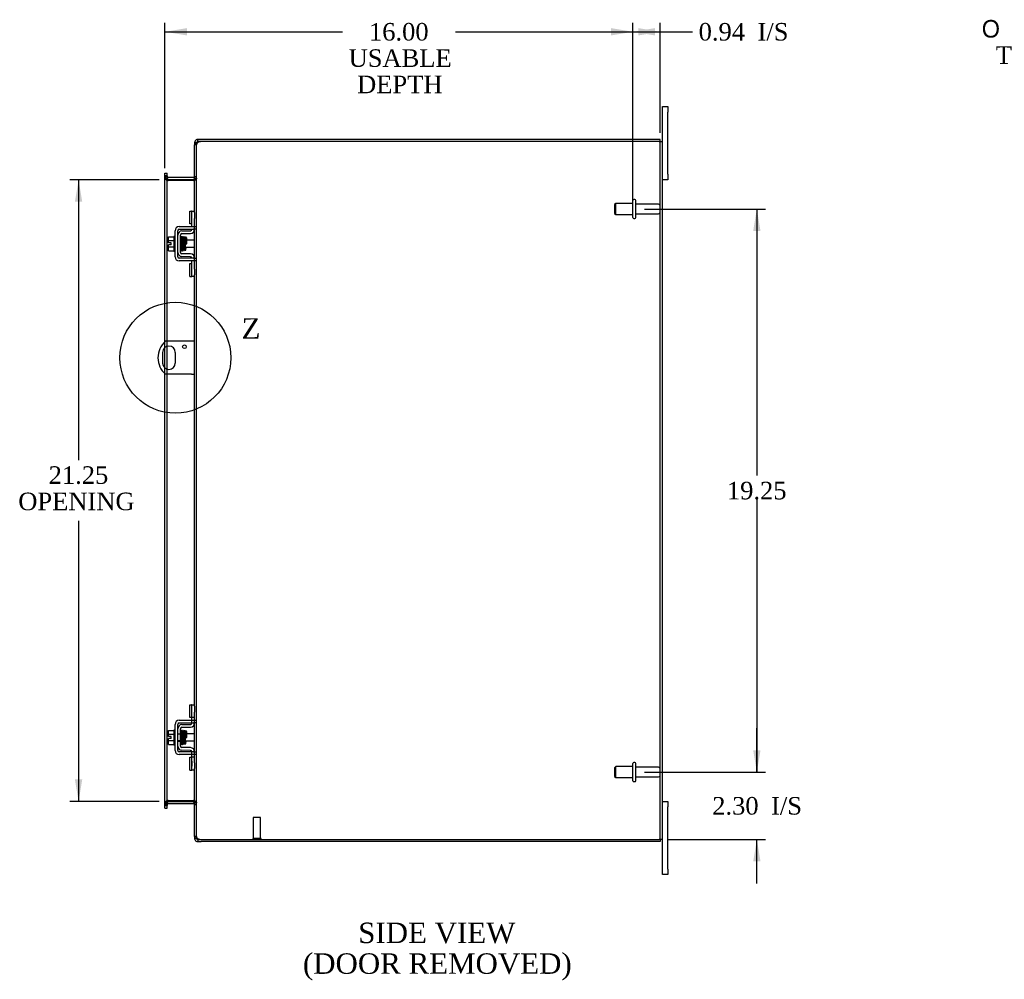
# Model space of a CAD drawing. Header units: inches. Extents: x 9 to 149, y 1 to 99.
# Tile 5 of 7: x 82 to 115, y 32 to 65. Entities that reach past the tile are written whole.
import ezdxf
from ezdxf.enums import TextEntityAlignment as Align
from ezdxf.lldxf.tags import DXFTag

# ---------------------------------------------------------------- set-up
doc = ezdxf.new("R2010")
doc.units = ezdxf.units.IN
doc.header["$MEASUREMENT"] = 0
doc.layers.get('0').update_dxf_attribs({"linetype": 'CONTINUOUS'})
for name, color, linetype in [('COM40153-1', 7, 'CONTINUOUS'), ('COM42667', 7, 'CONTINUOUS'), ('COM42780', 7, 'CONTINUOUS'), ('COM48476', 7, 'CONTINUOUS'), ('COM48535', 7, 'CONTINUOUS'), ('DEFAULT', 7, 'CONTINUOUS'), ('FET07710', 7, 'CONTINUOUS'), ('SCC19011', 7, 'CONTINUOUS'), ('SPR20265', 7, 'CONTINUOUS'), ('STD21878', 7, 'CONTINUOUS'), ('STD26094', 7, 'CONTINUOUS'), ('WAF25035', 7, 'CONTINUOUS')]:
    doc.layers.add(name, color=color, linetype=linetype)
doc.styles.add('SEACAD_SOLID_EDGE_ANSI1_SY', font='txt')
doc.styles.add('SEACAD_TIMES_NEW_ROMAN', font='times.ttf')
tags = doc.linetypes.add('CENTER2', pattern=[1.125, 0.75, -0.125, 0.125, -0.125]).pattern_tags.tags
tags[10:11] = [DXFTag(74, 4), DXFTag(75, 0), DXFTag(340, '0'), DXFTag(46, 0.0), DXFTag(50, 0.0), DXFTag(44, 0.0), DXFTag(45, 0.0)]
tags[8:9] = [DXFTag(74, 4), DXFTag(75, 0), DXFTag(340, '0'), DXFTag(46, 0.0), DXFTag(50, 0.0), DXFTag(44, 0.0), DXFTag(45, 0.0)]
tags[6:7] = [DXFTag(74, 4), DXFTag(75, 0), DXFTag(340, '0'), DXFTag(46, 0.0), DXFTag(50, 0.0), DXFTag(44, 0.0), DXFTag(45, 0.0)]
tags[4:5] = [DXFTag(74, 4), DXFTag(75, 0), DXFTag(340, '0'), DXFTag(46, 0.0), DXFTag(50, 0.0), DXFTag(44, 0.0), DXFTag(45, 0.0)]

# ---------------------------------------------------------------- blocks, each defined once
blk = doc.blocks.new('GDIMGGROUP9')
at = {"layer": 'DEFAULT', "linetype": 'Continuous'}
for points in [[(106.858, 39.951), (106.608, 39.951), (106.733, 39.201)], [(106.858, 36.148), (106.733, 36.898), (106.608, 36.148)]]:
    blk.add_hatch(color=136, dxfattribs=at).paths.add_polyline_path(points)
at = {"layer": 'DEFAULT', "color": 136, "linetype": 'Continuous'}
for p, q in [((106.733, 39.201), (106.733, 40.701)), ((102.895, 39.201), (107.033, 39.201)), ((103.696, 36.898), (107.033, 36.898)), ((106.733, 35.398), (106.733, 36.898))]:
    blk.add_line(p, q, dxfattribs=at)
at = {"layer": 'DEFAULT', "color": 136, "linetype": 'Continuous', "style": 'SEACAD_TIMES_NEW_ROMAN'}
for s, p in [('I/S', (107.22, 38.35)), ('2.30', (105.207, 38.35))]:
    blk.add_text(s, height=0.6, dxfattribs=at).set_placement(p, align=Align.TOP_LEFT)
blk = doc.blocks.new('GDIMGGROUP10')
at = {"layer": 'DEFAULT', "linetype": 'Continuous'}
for points in [[(106.858, 57.701), (106.733, 58.451), (106.608, 57.701)], [(106.858, 39.951), (106.608, 39.951), (106.733, 39.201)]]:
    blk.add_hatch(color=136, dxfattribs=at).paths.add_polyline_path(points)
at = {"layer": 'DEFAULT', "color": 136, "linetype": 'Continuous'}
for p, q in [((102.895, 58.451), (107.033, 58.451)), ((106.733, 58.451), (106.733, 49.336)), ((106.733, 48.526), (106.733, 39.201)), ((102.895, 39.201), (107.033, 39.201))]:
    blk.add_line(p, q, dxfattribs=at)
at = {"layer": 'DEFAULT', "color": 136, "linetype": 'Continuous', "style": 'SEACAD_TIMES_NEW_ROMAN'}
blk.add_text('19.25', height=0.6, dxfattribs=at).set_placement((105.709, 49.126), align=Align.TOP_LEFT)
blk = doc.blocks.new('GDIMGGROUP19')
at = {"layer": 'DEFAULT', "linetype": 'Continuous'}
for points in [[(83.414, 58.701), (83.664, 58.701), (83.539, 59.451)], [(83.414, 38.951), (83.539, 38.201), (83.664, 38.951)]]:
    blk.add_hatch(color=136, dxfattribs=at).paths.add_polyline_path(points)
at = {"layer": 'DEFAULT', "color": 136, "linetype": 'Continuous'}
for p, q in [((86.299, 59.451), (83.239, 59.451)), ((83.539, 59.451), (83.539, 49.866)), ((83.539, 47.793), (83.539, 38.201)), ((86.299, 38.201), (83.239, 38.201))]:
    blk.add_line(p, q, dxfattribs=at)
at = {"layer": 'DEFAULT', "color": 136, "linetype": 'Continuous', "style": 'SEACAD_TIMES_NEW_ROMAN'}
for s, p in [('21.25', (82.515, 49.656)), ('OPENING ', (81.477, 48.756))]:
    blk.add_text(s, height=0.6, dxfattribs=at).set_placement(p, align=Align.TOP_LEFT)
blk = doc.blocks.new('GDIMGGROUP22')
at = {"layer": 'DEFAULT', "linetype": 'Continuous'}
blk.add_hatch(color=136, dxfattribs=at).paths.add_polyline_path([(118.758, 62.235), (119.234, 61.642), (118.977, 62.358)])
at = {"layer": 'DEFAULT', "color": 136, "linetype": 'Continuous'}
for p, q in [((117.57, 64.612), (117.27, 64.612)), ((119.234, 61.642), (117.57, 64.612))]:
    blk.add_line(p, q, dxfattribs=at)
for s, style, p in [('O', 'SEACAD_SOLID_EDGE_ANSI1_SY', (114.423, 64.912)), ('0.44', 'SEACAD_TIMES_NEW_ROMAN', (115.468, 64.912)), ('TYP', 'SEACAD_TIMES_NEW_ROMAN', (114.903, 64.012))]:
    blk.add_text(s, height=0.6, dxfattribs=dict(at, style=style)).set_placement(p, align=Align.TOP_LEFT)
blk = doc.blocks.new('GDIMGGROUP23')
at = {"layer": 'DEFAULT', "linetype": 'Continuous'}
for points in [[(87.241, 64.635), (86.491, 64.51), (87.241, 64.385)], [(101.745, 64.635), (101.745, 64.385), (102.495, 64.51)]]:
    blk.add_hatch(color=136, dxfattribs=at).paths.add_polyline_path(points)
at = {"layer": 'DEFAULT', "color": 136, "linetype": 'Continuous'}
for p, q in [((86.491, 59.847), (86.491, 64.81)), ((102.495, 58.751), (102.495, 64.81)), ((86.491, 64.51), (92.563, 64.51)), ((96.423, 64.51), (102.495, 64.51))]:
    blk.add_line(p, q, dxfattribs=at)
at = {"layer": 'DEFAULT', "color": 136, "linetype": 'Continuous', "style": 'SEACAD_TIMES_NEW_ROMAN'}
for s, p in [('16.00', (93.469, 64.81)), ('USABLE', (92.773, 63.91)), ('DEPTH', (93.064, 63.01))]:
    blk.add_text(s, height=0.6, dxfattribs=at).set_placement(p, align=Align.TOP_LEFT)
blk = doc.blocks.new('GDIMGGROUP26')
at = {"layer": 'DEFAULT', "linetype": 'Continuous'}
for points in [[(103.245, 64.635), (102.495, 64.51), (103.245, 64.385)], [(102.682, 64.635), (102.682, 64.385), (103.432, 64.51)]]:
    blk.add_hatch(color=136, dxfattribs=at).paths.add_polyline_path(points)
at = {"layer": 'DEFAULT', "color": 136, "linetype": 'Continuous'}
for p, q in [((102.495, 59.046), (102.495, 64.81)), ((103.432, 61.054), (103.432, 64.81)), ((102.495, 64.51), (104.233, 64.51)), ((104.233, 64.51), (104.533, 64.51))]:
    blk.add_line(p, q, dxfattribs=at)
at = {"layer": 'DEFAULT', "color": 136, "linetype": 'Continuous', "style": 'SEACAD_TIMES_NEW_ROMAN'}
for s, p in [('0.94', (104.743, 64.81)), ('I/S', (106.756, 64.81))]:
    blk.add_text(s, height=0.6, dxfattribs=at).set_placement(p, align=Align.TOP_LEFT)
blk = doc.blocks.new('SE1')
at = {"color": 136, "linetype": 'Continuous', "style": 'SEACAD_TIMES_NEW_ROMAN'}
blk.add_text('Z', height=0.7, dxfattribs=at).set_placement((89.113, 54.719), align=Align.TOP_LEFT)
blk = doc.blocks.new('SE')
at = {"layer": 'DEFAULT', "color": 7, "linetype": 'CENTER2'}
blk.add_circle((86.848, 53.366), 1.896, dxfattribs=at)
at = {"layer": 'DEFAULT'}
blk.add_blockref('SE1', (0, 0), dxfattribs=at)

msp = doc.modelspace()

# ---------------------------------------------------------------- linework, layer by layer
at = {"layer": 'COM40153-1', "color": 7}
for p, q in [((87.396, 53.929), (86.508, 53.929)), ((87.504, 53.929), (87.396, 53.929)), ((86.411, 53.548), (86.411, 53.185)), ((86.848, 53.185), (86.848, 53.548)), ((87.396, 52.804), (86.508, 52.804)), ((87.396, 52.804), (87.504, 52.804))]:
    msp.add_line(p, q, dxfattribs=at)
msp.add_circle((87.16, 53.742), 0.0625, dxfattribs=at)
for centre, radius, start, end in [((87.004, 53.366), 0.75, 131.4096, 228.5904), ((86.629, 53.548), 0.218, 0, 180), ((86.629, 53.185), 0.218, 180, 0)]:
    msp.add_arc(centre, radius, start, end, dxfattribs=at)
at = {"layer": 'COM42667', "color": 7}
for p, q in [((86.837, 56.819), (86.837, 57.71)), ((86.932, 56.819), (86.932, 57.71)), ((86.98, 57.853), (87.463, 57.853)), ((86.98, 57.758), (87.463, 57.758)), ((87.463, 57.853), (87.588, 57.853)), ((87.588, 57.758), (87.463, 57.758)), ((87.463, 56.771), (86.98, 56.771)), ((87.463, 56.676), (86.98, 56.676)), ((87.463, 56.771), (87.588, 56.771)), ((87.588, 56.676), (87.463, 56.676)), ((86.837, 39.943), (86.837, 40.834)), ((86.932, 39.943), (86.932, 40.834)), ((86.98, 40.977), (87.463, 40.977)), ((86.98, 40.882), (87.463, 40.882)), ((87.463, 40.977), (87.588, 40.977)), ((87.588, 40.882), (87.463, 40.882)), ((87.463, 39.895), (86.98, 39.895)), ((87.463, 39.8), (86.98, 39.8)), ((87.463, 39.895), (87.588, 39.895)), ((87.588, 39.8), (87.463, 39.8))]:
    msp.add_line(p, q, dxfattribs=at)
for centre, radius, start, end in [((86.98, 57.71), 0.143, 90, 180), ((86.98, 57.71), 0.048, 90, 180), ((86.98, 56.819), 0.143, 180, 270), ((86.98, 56.819), 0.048, 180, 270), ((86.98, 40.834), 0.143, 90, 180), ((86.98, 40.834), 0.048, 90, 180), ((86.98, 39.943), 0.143, 180, 270), ((86.98, 39.943), 0.048, 180, 270)]:
    msp.add_arc(centre, radius, start, end, dxfattribs=at)
at = {"layer": 'COM42780', "color": 7}
for p, q in [((87.345, 57.943), (87.345, 58.38)), ((87.345, 58.38), (87.395, 58.38)), ((87.409, 58.38), (87.395, 58.38)), ((87.409, 58.13), (87.409, 58.38)), ((87.409, 58.38), (87.504, 58.38)), ((87.504, 58.333), (87.504, 58.13)), ((87.395, 57.943), (87.345, 57.943)), ((87.395, 57.943), (87.409, 57.943)), ((87.409, 57.853), (87.409, 58.13)), ((87.504, 57.853), (87.504, 58.13)), ((87.073, 57.704), (87.362, 57.709)), ((87.074, 57.609), (87.364, 57.615)), ((87.409, 57.757), (87.409, 57.758)), ((87.504, 57.757), (87.504, 57.758)), ((87.027, 56.968), (87.027, 57.561)), ((87.051, 57.459), (87.037, 57.459)), ((87.101, 57.459), (87.086, 57.459)), ((87.053, 57.069), (87.068, 57.069)), ((87.364, 56.914), (87.074, 56.92)), ((87.103, 57.069), (87.122, 57.069)), ((87.362, 56.819), (87.073, 56.825)), ((87.345, 56.149), (87.345, 56.586)), ((87.345, 56.586), (87.395, 56.586)), ((87.409, 56.586), (87.395, 56.586)), ((87.409, 56.771), (87.409, 56.771)), ((87.409, 56.399), (87.409, 56.676)), ((87.504, 56.771), (87.504, 56.771)), ((87.504, 56.399), (87.504, 56.676)), ((87.409, 56.149), (87.409, 56.399)), ((87.504, 56.399), (87.504, 56.196)), ((87.345, 56.149), (87.395, 56.149)), ((87.395, 56.149), (87.409, 56.149)), ((87.504, 56.149), (87.409, 56.149)), ((87.345, 41.067), (87.345, 41.504)), ((87.345, 41.504), (87.395, 41.504)), ((87.409, 41.504), (87.395, 41.504)), ((87.409, 41.254), (87.409, 41.504)), ((87.409, 41.504), (87.504, 41.504)), ((87.412, 41.067), (87.412, 41.504)), ((87.504, 41.457), (87.504, 41.254)), ((87.409, 40.977), (87.409, 41.254)), ((87.504, 40.977), (87.504, 41.254)), ((87.073, 40.828), (87.362, 40.833)), ((87.395, 41.067), (87.345, 41.067)), ((87.395, 41.067), (87.409, 41.067)), ((87.504, 41.067), (87.409, 41.067)), ((87.409, 40.882), (87.409, 40.977)), ((87.409, 40.881), (87.409, 40.882)), ((87.504, 40.882), (87.504, 40.977)), ((87.504, 40.881), (87.504, 40.882)), ((86.932, 40.513), (87.122, 40.513)), ((87.122, 40.495), (86.932, 40.495)), ((87.027, 40.092), (87.027, 40.685)), ((87.037, 40.583), (87.027, 40.583)), ((87.051, 40.583), (87.037, 40.583)), ((87.086, 40.583), (87.051, 40.583)), ((87.074, 40.733), (87.364, 40.739)), ((87.101, 40.583), (87.086, 40.583)), ((87.122, 40.583), (87.101, 40.583)), ((87.122, 40.193), (87.122, 40.583)), ((86.932, 40.282), (87.122, 40.282)), ((86.932, 40.263), (87.122, 40.263)), ((87.027, 40.193), (87.053, 40.193)), ((87.053, 40.193), (87.068, 40.193)), ((87.068, 40.193), (87.103, 40.193)), ((87.103, 40.193), (87.122, 40.193)), ((87.362, 39.943), (87.073, 39.949)), ((87.364, 40.038), (87.074, 40.044)), ((87.409, 39.8), (87.409, 39.895)), ((87.409, 39.895), (87.409, 39.895)), ((87.409, 39.523), (87.409, 39.8)), ((87.504, 39.8), (87.504, 39.895)), ((87.504, 39.895), (87.504, 39.895)), ((87.504, 39.523), (87.504, 39.8)), ((87.345, 39.273), (87.345, 39.71)), ((87.345, 39.71), (87.395, 39.71)), ((87.409, 39.71), (87.395, 39.71)), ((87.504, 39.71), (87.409, 39.71)), ((87.41, 39.578), (87.409, 39.578)), ((87.41, 39.548), (87.409, 39.548)), ((87.409, 39.273), (87.409, 39.523)), ((87.41, 39.469), (87.409, 39.469)), ((87.41, 39.463), (87.409, 39.463)), ((87.41, 39.439), (87.409, 39.439)), ((87.41, 39.405), (87.409, 39.405)), ((87.41, 39.578), (87.41, 39.463)), ((87.41, 39.463), (87.41, 39.439)), ((87.41, 39.439), (87.41, 39.405)), ((87.412, 39.273), (87.412, 39.71)), ((87.504, 39.523), (87.504, 39.32)), ((87.345, 39.273), (87.395, 39.273)), ((87.395, 39.273), (87.409, 39.273)), ((87.504, 39.273), (87.409, 39.273))]:
    msp.add_line(p, q, dxfattribs=at)
for centre, radius, start, end in [((87.075, 57.561), 0.143, 91, 180), ((87.075, 57.561), 0.048, 91, 180), ((87.361, 57.757), 0.048, 271, 0), ((87.361, 57.757), 0.143, 271, 0), ((87.075, 56.968), 0.143, 180, 269), ((87.075, 56.968), 0.048, 180, 269), ((87.361, 56.771), 0.143, 0, 89), ((87.361, 56.771), 0.048, 0, 89), ((87.075, 40.685), 0.143, 91, 180), ((87.361, 40.881), 0.048, 271, 0), ((87.361, 40.881), 0.143, 271, 0), ((87.075, 40.685), 0.048, 91, 180), ((87.075, 40.092), 0.143, 180, 269), ((87.075, 40.092), 0.048, 180, 269), ((87.361, 39.895), 0.048, 0, 89), ((87.361, 39.895), 0.143, 0, 89)]:
    msp.add_arc(centre, radius, start, end, dxfattribs=at)
at = {"layer": 'COM48476', "color": 7}
for p, q in [((87.576, 60.649), (87.504, 60.649)), ((87.504, 58.333), (87.504, 60.649)), ((87.576, 60.649), (87.582, 60.682)), ((87.576, 37.004), (87.576, 60.649)), ((103.396, 60.754), (87.73, 60.754)), ((103.396, 60.754), (103.504, 60.754)), ((103.432, 36.898), (103.432, 60.754)), ((103.504, 36.898), (103.504, 60.754)), ((86.491, 59.547), (86.491, 59.587)), ((86.563, 59.587), (86.491, 59.587)), ((86.491, 53.914), (86.491, 59.547)), ((86.563, 59.511), (86.491, 59.511)), ((86.563, 59.587), (86.563, 59.547)), ((86.563, 53.929), (86.563, 59.547)), ((86.587, 59.427), (86.563, 59.427)), ((86.587, 59.427), (86.599, 59.427)), ((87.468, 59.427), (86.599, 59.427)), ((87.468, 59.427), (87.478, 59.427)), ((87.478, 59.427), (87.498, 59.427)), ((87.504, 59.501), (87.576, 59.501)), ((87.504, 57.758), (87.504, 57.853)), ((87.504, 56.771), (87.504, 57.757)), ((87.504, 56.676), (87.504, 56.771)), ((87.504, 41.457), (87.504, 56.196)), ((86.491, 53.717), (86.491, 53.914)), ((86.563, 53.756), (86.563, 53.929)), ((86.491, 53.016), (86.491, 53.717)), ((86.563, 52.977), (86.563, 53.756)), ((86.491, 52.819), (86.491, 53.016)), ((86.563, 52.804), (86.563, 52.977)), ((86.491, 38.106), (86.491, 52.819)), ((86.563, 38.106), (86.563, 52.804)), ((87.504, 39.895), (87.504, 40.881)), ((87.504, 37.004), (87.504, 39.32)), ((86.563, 38.142), (86.491, 38.142)), ((86.491, 38.066), (86.491, 38.106)), ((86.491, 38.066), (86.563, 38.066)), ((86.587, 38.226), (86.563, 38.226)), ((86.563, 38.106), (86.563, 38.066)), ((86.599, 38.226), (86.587, 38.226)), ((86.599, 38.226), (87.468, 38.226)), ((87.478, 38.226), (87.468, 38.226)), ((87.478, 38.226), (87.498, 38.226)), ((87.504, 38.152), (87.576, 38.152)), ((87.576, 37.004), (87.504, 37.004)), ((87.582, 36.971), (87.576, 37.004)), ((87.73, 36.898), (103.396, 36.898)), ((103.504, 36.898), (103.396, 36.898))]:
    msp.add_line(p, q, dxfattribs=at)
for centre, radius, start, end in [((87.551, 60.646), 0.0474, 129.5351, 175.4044), ((87.658, 60.51), 0.219, 101.9896, 128.4732), ((87.673, 60.65), 0.0967, 128.9792, 160.4725), ((87.73, 60.504), 0.25, 90, 118.1546), ((86.752, 59.519), 0.189, 182.2399, 209.1867), ((87.362, 59.509), 0.142, 324.6894, 356.6558), ((86.752, 38.134), 0.189, 150.8133, 177.7601), ((87.362, 38.144), 0.142, 3.3442, 35.3106), ((87.551, 37.007), 0.0474, 184.5956, 230.4649), ((87.673, 37.003), 0.0967, 199.5275, 231.0208), ((87.73, 37.148), 0.25, 241.8454, 270)]:
    msp.add_arc(centre, radius, start, end, dxfattribs=at)
for points, knots in [([(86.491, 59.511), (86.491, 59.504), (86.493, 59.497), (86.499, 59.483), (86.504, 59.476), (86.517, 59.462), (86.525, 59.455), (86.542, 59.441), (86.552, 59.434), (86.563, 59.427)], [0, 0, 0, 0, 0.25, 0.25, 0.5, 0.5, 0.75, 0.75, 1, 1, 1, 1]), ([(87.576, 59.501), (87.576, 59.494), (87.574, 59.488), (87.567, 59.476), (87.561, 59.47), (87.547, 59.457), (87.539, 59.451), (87.52, 59.439), (87.509, 59.433), (87.498, 59.427)], [0, 0, 0, 0, 0.25, 0.25, 0.5, 0.5, 0.75, 0.75, 1, 1, 1, 1]), ([(87.498, 59.427), (87.509, 59.433), (87.52, 59.439), (87.539, 59.451), (87.547, 59.457), (87.561, 59.47), (87.567, 59.476), (87.574, 59.488), (87.576, 59.494), (87.576, 59.501)], [0, 0, 0, 0, 0.25, 0.25, 0.5, 0.5, 0.75, 0.75, 1, 1, 1, 1]), ([(86.563, 38.226), (86.552, 38.219), (86.542, 38.212), (86.525, 38.198), (86.517, 38.191), (86.504, 38.177), (86.499, 38.17), (86.493, 38.156), (86.491, 38.149), (86.491, 38.142)], [0, 0, 0, 0, 0.25, 0.25, 0.5, 0.5, 0.75, 0.75, 1, 1, 1, 1]), ([(87.498, 38.226), (87.509, 38.22), (87.52, 38.214), (87.539, 38.202), (87.547, 38.195), (87.561, 38.183), (87.567, 38.177), (87.574, 38.165), (87.576, 38.159), (87.576, 38.152)], [0, 0, 0, 0, 0.25, 0.25, 0.5, 0.5, 0.75, 0.75, 1, 1, 1, 1]), ([(87.576, 38.152), (87.576, 38.159), (87.574, 38.165), (87.567, 38.177), (87.561, 38.183), (87.547, 38.195), (87.539, 38.202), (87.52, 38.214), (87.509, 38.22), (87.498, 38.226)], [0, 0, 0, 0, 0.25, 0.25, 0.5, 0.5, 0.75, 0.75, 1, 1, 1, 1]), ([(87.521, 36.971), (87.522, 36.97), (87.524, 36.968), (87.528, 36.965), (87.532, 36.962), (87.537, 36.959), (87.541, 36.956), (87.547, 36.953), (87.552, 36.95), (87.56, 36.946), (87.57, 36.942), (87.582, 36.938), (87.593, 36.934), (87.602, 36.931), (87.609, 36.929), (87.612, 36.928)], [0, 0, 0, 0, 0.058508, 0.117588, 0.177234, 0.23744, 0.298196, 0.359495, 0.421327, 0.483683, 0.609872, 0.738031, 0.824554, 0.911887, 1, 1, 1, 1])]:
    msp.add_open_spline(points, degree=3, knots=knots, dxfattribs=at)
at = {"layer": 'COM48535', "color": 7}
for p, q in [((87.504, 60.718), (87.504, 60.649)), ((87.576, 60.718), (87.504, 60.718)), ((87.582, 60.738), (87.576, 60.718)), ((87.576, 60.718), (87.576, 60.649)), ((87.612, 60.754), (87.612, 60.826)), ((87.73, 60.826), (87.612, 60.826)), ((87.73, 60.754), (87.612, 60.754)), ((103.432, 60.826), (87.73, 60.826)), ((103.432, 60.754), (103.432, 60.826)), ((86.491, 59.681), (86.563, 59.681)), ((86.491, 59.611), (86.491, 59.681)), ((86.491, 59.587), (86.491, 59.611)), ((86.563, 59.611), (86.563, 59.681)), ((86.563, 59.587), (86.563, 59.611)), ((86.563, 59.559), (86.491, 59.559)), ((86.569, 59.475), (86.563, 59.458)), ((86.587, 59.526), (86.569, 59.475)), ((87.468, 59.523), (86.599, 59.523)), ((87.468, 59.451), (86.599, 59.451)), ((87.478, 59.525), (87.496, 59.463)), ((87.496, 59.463), (87.498, 59.456)), ((87.504, 59.559), (87.576, 59.559)), ((86.563, 38.093), (86.491, 38.093)), ((86.491, 38.042), (86.491, 38.066)), ((86.569, 38.178), (86.563, 38.195)), ((86.563, 38.042), (86.563, 38.066)), ((86.587, 38.127), (86.569, 38.178)), ((86.599, 38.201), (87.468, 38.201)), ((86.599, 38.129), (87.468, 38.129)), ((87.478, 38.128), (87.496, 38.19)), ((87.496, 38.19), (87.498, 38.197)), ((87.504, 38.093), (87.576, 38.093)), ((86.491, 37.971), (86.491, 38.042)), ((86.491, 37.971), (86.563, 37.971)), ((86.563, 37.971), (86.563, 38.042)), ((87.504, 37.004), (87.504, 36.934)), ((87.576, 36.934), (87.504, 36.934)), ((87.576, 37.004), (87.576, 36.934)), ((87.576, 36.934), (87.582, 36.915)), ((87.612, 36.898), (87.612, 36.826)), ((87.612, 36.898), (87.73, 36.898)), ((87.612, 36.826), (87.73, 36.826)), ((103.432, 36.826), (87.73, 36.826)), ((103.432, 36.898), (103.432, 36.826))]:
    msp.add_line(p, q, dxfattribs=at)
for centre, radius, start, end in [((87.612, 60.718), 0.108, 147.3569, 180), ((87.612, 60.718), 0.108, 90, 147.3569), ((87.612, 60.718), 0.036, 90, 147.3569), ((86.599, 59.559), 0.108, 180, 250.2179), ((86.599, 59.559), 0.036, 180, 250.2179), ((86.599, 59.559), 0.108, 250.2179, 257.0013), ((86.599, 59.559), 0.108, 257.0013, 270), ((86.599, 59.559), 0.036, 250.2179, 270), ((87.468, 59.559), 0.036, 270, 286.2205), ((87.468, 59.559), 0.108, 270, 286.2205), ((87.468, 59.559), 0.036, 286.2205, 360), ((87.468, 59.559), 0.108, 286.2205, 360), ((86.599, 38.093), 0.108, 109.7821, 180), ((86.599, 38.093), 0.108, 102.9987, 109.7821), ((86.599, 38.093), 0.036, 109.7821, 180), ((86.599, 38.093), 0.108, 90, 102.9987), ((86.599, 38.093), 0.036, 90, 109.7821), ((87.468, 38.093), 0.108, 73.7795, 90), ((87.468, 38.093), 0.036, 73.7795, 90), ((87.468, 38.093), 0.036, 0, 73.7795), ((87.468, 38.093), 0.108, 0, 73.7795), ((87.612, 36.934), 0.108, 180, 212.6431), ((87.612, 36.934), 0.108, 212.6431, 270), ((87.612, 36.934), 0.036, 212.6431, 270)]:
    msp.add_arc(centre, radius, start, end, dxfattribs=at)
at = {"layer": 'FET07710', "color": 7}
for p, q in [((103.504, 61.764), (103.504, 61.951)), ((103.504, 61.951), (103.691, 61.951)), ((103.504, 60.754), (103.504, 61.764)), ((103.691, 61.951), (103.691, 61.764)), ((103.691, 59.639), (103.691, 61.764)), ((103.691, 59.639), (103.691, 59.451)), ((103.691, 59.451), (103.504, 59.451)), ((103.504, 38.201), (103.691, 38.201)), ((103.691, 38.201), (103.691, 38.014)), ((103.691, 35.889), (103.691, 38.014)), ((103.504, 35.889), (103.504, 36.898)), ((103.504, 35.701), (103.504, 35.889)), ((103.691, 35.701), (103.504, 35.701)), ((103.691, 35.889), (103.691, 35.701))]:
    msp.add_line(p, q, dxfattribs=at)
at = {"layer": 'SCC19011', "color": 7}
for p, q in [((86.611, 57.505), (86.792, 57.505)), ((86.611, 57.373), (86.611, 57.505)), ((86.611, 57.373), (86.792, 57.373)), ((86.611, 57.298), (86.611, 57.373)), ((86.706, 57.298), (86.611, 57.298)), ((86.706, 57.23), (86.706, 57.298)), ((87.155, 57.386), (87.14, 57.386)), ((87.204, 57.386), (87.19, 57.386)), ((87.504, 57.386), (87.239, 57.386)), ((86.611, 57.156), (86.611, 57.23)), ((86.706, 57.23), (86.611, 57.23)), ((86.611, 57.156), (86.792, 57.156)), ((86.611, 57.023), (86.611, 57.156)), ((86.611, 57.023), (86.792, 57.023)), ((87.149, 57.142), (87.165, 57.142)), ((87.2, 57.142), (87.504, 57.142)), ((86.611, 40.629), (86.792, 40.629)), ((86.611, 40.497), (86.611, 40.629)), ((86.611, 40.497), (86.792, 40.497)), ((86.611, 40.422), (86.611, 40.497)), ((86.706, 40.422), (86.611, 40.422)), ((86.706, 40.354), (86.706, 40.422)), ((87.155, 40.51), (87.14, 40.51)), ((87.204, 40.51), (87.19, 40.51)), ((87.504, 40.51), (87.239, 40.51)), ((86.611, 40.28), (86.611, 40.354)), ((86.706, 40.354), (86.611, 40.354)), ((86.611, 40.28), (86.792, 40.28)), ((86.611, 40.147), (86.611, 40.28)), ((86.611, 40.147), (86.792, 40.147)), ((87.149, 40.266), (87.165, 40.266)), ((87.2, 40.266), (87.504, 40.266))]:
    msp.add_line(p, q, dxfattribs=at)
at = {"layer": 'SPR20265', "color": 7}
for p, q in [((87.21, 57.264), (87.245, 57.264)), ((87.21, 40.388), (87.245, 40.388))]:
    msp.add_line(p, q, dxfattribs=at)
for centre in [(87.064, 57.489), (87.064, 40.613)]:
    msp.add_arc(centre, 0.0181, 0.2962, 180.6354, dxfattribs=at)
for points, knots in [([(87.034, 57.489), (87.034, 57.495), (87.033, 57.501), (87.028, 57.507), (87.027, 57.508)], [0, 0, 0, 0, 0.3373768, 0.4172125, 0.4172125, 0.4172125, 0.4172125]), ([(87.056, 57.04), (87.055, 57.047), (87.053, 57.062), (87.05, 57.114), (87.047, 57.184), (87.045, 57.263), (87.042, 57.343), (87.039, 57.414), (87.036, 57.47), (87.035, 57.485), (87.034, 57.494)], [0, 0, 0, 0, 0.123677, 0.247763, 0.372182, 0.497025, 0.622181, 0.747773, 0.873664, 1, 1, 1, 1]), ([(87.047, 57.492), (87.046, 57.489), (87.045, 57.484), (87.043, 57.468), (87.043, 57.463)], [0, 0, 0, 0, 0.1069729, 0.1509151, 0.1509151, 0.1509151, 0.1509151]), ([(87.047, 57.488), (87.048, 57.486), (87.05, 57.48), (87.053, 57.437), (87.056, 57.368), (87.059, 57.294), (87.061, 57.232), (87.062, 57.185), (87.064, 57.141), (87.066, 57.102), (87.068, 57.071), (87.07, 57.049), (87.071, 57.04), (87.072, 57.039), (87.073, 57.039)], [0.0031575, 0.0031575, 0.0031575, 0.0031575, 0.106276, 0.2177664, 0.3343795, 0.4562757, 0.5195077, 0.5840716, 0.6500082, 0.7172741, 0.7858907, 0.8559002, 0.9272657, 0.9562295, 0.9562295, 0.9562295, 0.9562295]), ([(87.107, 57.048), (87.106, 57.048), (87.105, 57.049), (87.102, 57.075), (87.1, 57.124), (87.098, 57.174), (87.096, 57.218), (87.095, 57.264), (87.093, 57.312), (87.091, 57.359), (87.089, 57.402), (87.088, 57.44), (87.086, 57.469), (87.084, 57.488), (87.083, 57.491), (87.082, 57.492)], [0.0493682, 0.0493682, 0.0493682, 0.0493682, 0.1041505, 0.2141198, 0.3297994, 0.3901531, 0.4519694, 0.5152557, 0.5800319, 0.6463064, 0.7140466, 0.7832821, 0.8540388, 0.9262663, 0.9997798, 0.9997798, 0.9997798, 0.9997798]), ([(87.157, 57.053), (87.156, 57.056), (87.154, 57.061), (87.152, 57.092), (87.15, 57.133), (87.148, 57.18), (87.146, 57.228), (87.144, 57.287), (87.141, 57.352), (87.139, 57.41), (87.136, 57.45), (87.135, 57.474), (87.131, 57.493), (87.116, 57.501), (87.104, 57.497), (87.096, 57.487), (87.095, 57.478), (87.094, 57.467), (87.094, 57.462)], [0, 0, 0, 0, 0.0490679, 0.095301, 0.1387049, 0.1792256, 0.2168316, 0.2515124, 0.3116979, 0.3614591, 0.4053465, 0.4437863, 0.4807605, 0.5002516, 0.5126381, 0.5301382, 0.5631975, 0.5887977, 0.5887977, 0.5887977, 0.5887977]), ([(87.1, 57.471), (87.1, 57.471), (87.101, 57.465), (87.102, 57.441), (87.104, 57.402), (87.106, 57.36), (87.108, 57.306), (87.11, 57.243), (87.113, 57.175), (87.116, 57.113), (87.119, 57.063), (87.121, 57.054), (87.122, 57.049)], [0.5252176, 0.5252176, 0.5252176, 0.5252176, 0.5500519, 0.604828, 0.6390024, 0.6775462, 0.720453, 0.7677407, 0.8193455, 0.8752892, 0.9355028, 1, 1, 1, 1]), ([(87.145, 57.471), (87.144, 57.466), (87.142, 57.444), (87.141, 57.409), (87.14, 57.39)], [0.1070599, 0.1070599, 0.1070599, 0.1070599, 0.2191639, 0.3205784, 0.3205784, 0.3205784, 0.3205784]), ([(87.184, 57.47), (87.183, 57.473), (87.182, 57.479), (87.177, 57.487), (87.17, 57.491), (87.163, 57.492), (87.157, 57.49), (87.153, 57.488), (87.151, 57.485), (87.149, 57.483), (87.148, 57.48), (87.147, 57.477), (87.147, 57.475), (87.147, 57.474)], [0, 0, 0, 0, 0.180774, 0.350248, 0.499828, 0.623642, 0.733222, 0.784403, 0.832779, 0.878274, 0.921007, 0.961361, 1, 1, 1, 1]), ([(87.148, 57.471), (87.149, 57.467), (87.15, 57.458), (87.153, 57.425), (87.155, 57.382), (87.157, 57.336), (87.159, 57.288), (87.161, 57.231), (87.163, 57.171), (87.166, 57.118), (87.168, 57.082), (87.171, 57.061), (87.172, 57.049), (87.183, 57.042), (87.19, 57.041), (87.197, 57.042), (87.203, 57.047), (87.207, 57.053), (87.209, 57.064), (87.211, 57.089), (87.213, 57.119), (87.214, 57.136), (87.214, 57.142)], [0, 0, 0, 0, 0.0498436, 0.0967002, 0.1405955, 0.1815314, 0.2194862, 0.2544765, 0.3152997, 0.3654619, 0.409652, 0.4485892, 0.4814188, 0.4889058, 0.495916, 0.5065238, 0.5135393, 0.5236157, 0.5577634, 0.6106645, 0.6440309, 0.6611796, 0.6611796, 0.6611796, 0.6611796]), ([(87.204, 57.07), (87.204, 57.07), (87.203, 57.076), (87.202, 57.099), (87.2, 57.133), (87.198, 57.171), (87.196, 57.22), (87.194, 57.278), (87.192, 57.342), (87.189, 57.403), (87.186, 57.454), (87.184, 57.467), (87.183, 57.474)], [0.5312571, 0.5312571, 0.5312571, 0.5312571, 0.5585929, 0.6096433, 0.6421085, 0.6791741, 0.7208841, 0.7672768, 0.8183419, 0.8741554, 0.9346781, 1, 1, 1, 1]), ([(87.196, 57.467), (87.196, 57.464), (87.194, 57.457), (87.192, 57.427), (87.19, 57.399), (87.19, 57.385)], [0, 0, 0, 0, 0.0491727, 0.0954645, 0.1386905, 0.1386905, 0.1386905, 0.1386905]), ([(87.232, 57.466), (87.232, 57.468), (87.232, 57.47), (87.23, 57.474), (87.228, 57.478), (87.225, 57.481), (87.221, 57.483), (87.217, 57.484), (87.211, 57.484), (87.204, 57.481), (87.199, 57.476), (87.196, 57.47), (87.196, 57.466), (87.196, 57.464)], [0, 0, 0, 0, 0.058977, 0.121112, 0.184968, 0.249019, 0.31194, 0.372841, 0.48981, 0.614536, 0.743768, 0.872723, 1, 1, 1, 1]), ([(87.197, 57.463), (87.198, 57.464), (87.198, 57.463), (87.2, 57.454), (87.201, 57.437), (87.203, 57.413), (87.205, 57.382), (87.206, 57.346), (87.208, 57.305), (87.209, 57.28), (87.21, 57.264)], [0.0491745, 0.0491745, 0.0491745, 0.0491745, 0.1247815, 0.2496118, 0.3745487, 0.4995316, 0.6245497, 0.7496304, 0.874808, 1, 1, 1, 1]), ([(87.245, 57.264), (87.244, 57.28), (87.243, 57.305), (87.241, 57.346), (87.24, 57.383), (87.238, 57.415), (87.236, 57.44), (87.235, 57.458), (87.233, 57.468), (87.232, 57.469), (87.232, 57.469)], [0, 0, 0, 0, 0.1236932, 0.2477957, 0.3722334, 0.4970307, 0.6222178, 0.7477992, 0.8737106, 0.9604174, 0.9604174, 0.9604174, 0.9604174]), ([(87.027, 57.024), (87.027, 57.023), (87.03, 57.021), (87.034, 57.019), (87.039, 57.018), (87.042, 57.019), (87.046, 57.02), (87.049, 57.022), (87.052, 57.024), (87.055, 57.028), (87.056, 57.032), (87.056, 57.034), (87.056, 57.036)], [0.4030546, 0.4030546, 0.4030546, 0.4030546, 0.4621148, 0.5813043, 0.6332128, 0.6824315, 0.7324228, 0.7838473, 0.8367889, 0.8908503, 0.9454203, 1, 1, 1, 1]), ([(87.058, 57.035), (87.059, 57.04), (87.06, 57.052), (87.061, 57.068), (87.061, 57.069)], [0.1097302, 0.1097302, 0.1097302, 0.1097302, 0.2224256, 0.2284503, 0.2284503, 0.2284503, 0.2284503]), ([(87.073, 57.041), (87.073, 57.04), (87.073, 57.038), (87.074, 57.035), (87.076, 57.033), (87.078, 57.03), (87.081, 57.028), (87.084, 57.027), (87.088, 57.026), (87.094, 57.027), (87.102, 57.031), (87.108, 57.039), (87.108, 57.045), (87.109, 57.049)], [0.0423433, 0.0423433, 0.0423433, 0.0423433, 0.0780693, 0.1166064, 0.1566075, 0.1991192, 0.2448555, 0.2942488, 0.3475582, 0.468612, 0.6213089, 0.801496, 1, 1, 1, 1]), ([(87.108, 57.045), (87.109, 57.051), (87.11, 57.057), (87.111, 57.068), (87.111, 57.069)], [0, 0, 0, 0, 0.04971307, 0.05524725, 0.05524725, 0.05524725, 0.05524725]), ([(87.121, 57.053), (87.121, 57.049), (87.122, 57.044), (87.128, 57.037), (87.135, 57.033), (87.142, 57.033), (87.149, 57.036), (87.154, 57.04), (87.157, 57.046), (87.157, 57.049), (87.157, 57.051)], [0, 0, 0, 0, 0.160978, 0.319941, 0.465269, 0.591846, 0.711965, 0.822973, 0.919786, 1, 1, 1, 1]), ([(87.159, 57.059), (87.16, 57.067), (87.162, 57.091), (87.164, 57.125), (87.165, 57.141)], [0.1087958, 0.1087958, 0.1087958, 0.1087958, 0.2223565, 0.3065223, 0.3065223, 0.3065223, 0.3065223]), ([(87.034, 40.613), (87.034, 40.619), (87.033, 40.625), (87.028, 40.631), (87.027, 40.632)], [0, 0, 0, 0, 0.3373768, 0.4172125, 0.4172125, 0.4172125, 0.4172125]), ([(87.056, 40.164), (87.055, 40.171), (87.053, 40.186), (87.05, 40.238), (87.047, 40.308), (87.045, 40.387), (87.042, 40.467), (87.039, 40.538), (87.036, 40.594), (87.035, 40.609), (87.034, 40.618)], [0, 0, 0, 0, 0.123677, 0.247763, 0.372182, 0.497025, 0.622181, 0.747773, 0.873664, 1, 1, 1, 1]), ([(87.047, 40.616), (87.046, 40.613), (87.045, 40.608), (87.043, 40.592), (87.043, 40.587)], [0, 0, 0, 0, 0.1069729, 0.1509151, 0.1509151, 0.1509151, 0.1509151]), ([(87.047, 40.612), (87.048, 40.61), (87.05, 40.604), (87.053, 40.561), (87.056, 40.492), (87.059, 40.418), (87.061, 40.356), (87.062, 40.309), (87.064, 40.265), (87.066, 40.226), (87.068, 40.195), (87.07, 40.173), (87.071, 40.164), (87.072, 40.163), (87.073, 40.163)], [0.0031575, 0.0031575, 0.0031575, 0.0031575, 0.106276, 0.2177664, 0.3343795, 0.4562757, 0.5195077, 0.5840716, 0.6500082, 0.7172741, 0.7858907, 0.8559002, 0.9272657, 0.9562295, 0.9562295, 0.9562295, 0.9562295]), ([(87.107, 40.172), (87.106, 40.172), (87.105, 40.173), (87.102, 40.199), (87.1, 40.248), (87.098, 40.298), (87.096, 40.342), (87.095, 40.388), (87.093, 40.436), (87.091, 40.483), (87.089, 40.526), (87.088, 40.564), (87.086, 40.593), (87.084, 40.612), (87.083, 40.615), (87.082, 40.616)], [0.0493682, 0.0493682, 0.0493682, 0.0493682, 0.1041505, 0.2141198, 0.3297994, 0.3901531, 0.4519694, 0.5152557, 0.5800319, 0.6463064, 0.7140466, 0.7832821, 0.8540388, 0.9262663, 0.9997798, 0.9997798, 0.9997798, 0.9997798]), ([(87.157, 40.177), (87.156, 40.18), (87.154, 40.185), (87.152, 40.216), (87.15, 40.257), (87.148, 40.304), (87.146, 40.352), (87.144, 40.411), (87.141, 40.476), (87.139, 40.534), (87.136, 40.574), (87.135, 40.598), (87.131, 40.617), (87.116, 40.625), (87.104, 40.621), (87.096, 40.611), (87.095, 40.602), (87.094, 40.591), (87.094, 40.586)], [0, 0, 0, 0, 0.0490679, 0.095301, 0.1387049, 0.1792256, 0.2168316, 0.2515124, 0.3116979, 0.3614591, 0.4053465, 0.4437863, 0.4807605, 0.5002516, 0.5126381, 0.5301382, 0.5631975, 0.5887977, 0.5887977, 0.5887977, 0.5887977]), ([(87.1, 40.595), (87.1, 40.595), (87.101, 40.589), (87.102, 40.565), (87.104, 40.526), (87.106, 40.484), (87.108, 40.43), (87.11, 40.367), (87.113, 40.299), (87.116, 40.237), (87.119, 40.187), (87.121, 40.178), (87.122, 40.173)], [0.5252176, 0.5252176, 0.5252176, 0.5252176, 0.5500519, 0.604828, 0.6390024, 0.6775462, 0.720453, 0.7677407, 0.8193455, 0.8752892, 0.9355028, 1, 1, 1, 1]), ([(87.145, 40.595), (87.144, 40.59), (87.142, 40.568), (87.141, 40.533), (87.14, 40.514)], [0.1070599, 0.1070599, 0.1070599, 0.1070599, 0.2191639, 0.3205784, 0.3205784, 0.3205784, 0.3205784]), ([(87.184, 40.594), (87.183, 40.597), (87.182, 40.603), (87.177, 40.611), (87.17, 40.615), (87.163, 40.616), (87.157, 40.614), (87.153, 40.612), (87.151, 40.609), (87.149, 40.607), (87.148, 40.604), (87.147, 40.601), (87.147, 40.599), (87.147, 40.598)], [0, 0, 0, 0, 0.180774, 0.350248, 0.499828, 0.623642, 0.733222, 0.784403, 0.832779, 0.878274, 0.921007, 0.961361, 1, 1, 1, 1]), ([(87.148, 40.595), (87.149, 40.591), (87.15, 40.582), (87.153, 40.549), (87.155, 40.506), (87.157, 40.46), (87.159, 40.412), (87.161, 40.355), (87.163, 40.295), (87.166, 40.242), (87.168, 40.206), (87.171, 40.185), (87.172, 40.173), (87.183, 40.166), (87.19, 40.165), (87.197, 40.166), (87.203, 40.171), (87.207, 40.177), (87.209, 40.188), (87.211, 40.213), (87.213, 40.243), (87.214, 40.26), (87.214, 40.266)], [0, 0, 0, 0, 0.0498436, 0.0967002, 0.1405955, 0.1815314, 0.2194862, 0.2544765, 0.3152997, 0.3654619, 0.409652, 0.4485892, 0.4814188, 0.4889058, 0.495916, 0.5065238, 0.5135393, 0.5236157, 0.5577634, 0.6106645, 0.6440309, 0.6611796, 0.6611796, 0.6611796, 0.6611796]), ([(87.204, 40.194), (87.204, 40.194), (87.203, 40.2), (87.202, 40.223), (87.2, 40.257), (87.198, 40.295), (87.196, 40.344), (87.194, 40.402), (87.192, 40.466), (87.189, 40.527), (87.186, 40.578), (87.184, 40.591), (87.183, 40.598)], [0.5312571, 0.5312571, 0.5312571, 0.5312571, 0.5585929, 0.6096433, 0.6421085, 0.6791741, 0.7208841, 0.7672768, 0.8183419, 0.8741554, 0.9346781, 1, 1, 1, 1]), ([(87.196, 40.591), (87.196, 40.588), (87.194, 40.581), (87.192, 40.551), (87.19, 40.523), (87.19, 40.509)], [0, 0, 0, 0, 0.0491727, 0.0954645, 0.1386905, 0.1386905, 0.1386905, 0.1386905]), ([(87.232, 40.59), (87.232, 40.592), (87.232, 40.594), (87.23, 40.598), (87.228, 40.602), (87.225, 40.605), (87.221, 40.607), (87.217, 40.608), (87.211, 40.608), (87.204, 40.605), (87.199, 40.6), (87.196, 40.594), (87.196, 40.59), (87.196, 40.588)], [0, 0, 0, 0, 0.058977, 0.121112, 0.184968, 0.249019, 0.31194, 0.372841, 0.48981, 0.614536, 0.743768, 0.872723, 1, 1, 1, 1]), ([(87.197, 40.587), (87.198, 40.588), (87.198, 40.587), (87.2, 40.578), (87.201, 40.561), (87.203, 40.537), (87.205, 40.506), (87.206, 40.47), (87.208, 40.429), (87.209, 40.404), (87.21, 40.388)], [0.0491745, 0.0491745, 0.0491745, 0.0491745, 0.1247815, 0.2496118, 0.3745487, 0.4995316, 0.6245497, 0.7496304, 0.874808, 1, 1, 1, 1]), ([(87.245, 40.388), (87.244, 40.404), (87.243, 40.429), (87.241, 40.47), (87.24, 40.507), (87.238, 40.539), (87.236, 40.564), (87.235, 40.582), (87.233, 40.592), (87.232, 40.593), (87.232, 40.593)], [0, 0, 0, 0, 0.1236932, 0.2477957, 0.3722334, 0.4970307, 0.6222178, 0.7477992, 0.8737106, 0.9604174, 0.9604174, 0.9604174, 0.9604174]), ([(87.027, 40.148), (87.027, 40.147), (87.03, 40.145), (87.034, 40.143), (87.039, 40.142), (87.042, 40.143), (87.046, 40.144), (87.049, 40.146), (87.052, 40.148), (87.055, 40.152), (87.056, 40.156), (87.056, 40.158), (87.056, 40.16)], [0.4030546, 0.4030546, 0.4030546, 0.4030546, 0.4621148, 0.5813043, 0.6332128, 0.6824315, 0.7324228, 0.7838473, 0.8367889, 0.8908503, 0.9454203, 1, 1, 1, 1]), ([(87.058, 40.159), (87.059, 40.164), (87.06, 40.176), (87.061, 40.192), (87.061, 40.193)], [0.1089671, 0.1089671, 0.1089671, 0.1089671, 0.2224256, 0.2284503, 0.2284503, 0.2284503, 0.2284503]), ([(87.073, 40.165), (87.073, 40.164), (87.073, 40.162), (87.074, 40.159), (87.076, 40.157), (87.078, 40.154), (87.081, 40.152), (87.084, 40.151), (87.088, 40.15), (87.094, 40.151), (87.102, 40.155), (87.108, 40.163), (87.108, 40.169), (87.109, 40.173)], [0.0423433, 0.0423433, 0.0423433, 0.0423433, 0.0780693, 0.1166064, 0.1566075, 0.1991192, 0.2448555, 0.2942488, 0.3475582, 0.468612, 0.6213089, 0.801496, 1, 1, 1, 1]), ([(87.108, 40.169), (87.109, 40.175), (87.11, 40.181), (87.111, 40.192), (87.111, 40.193)], [0, 0, 0, 0, 0.04971307, 0.05524725, 0.05524725, 0.05524725, 0.05524725]), ([(87.121, 40.177), (87.121, 40.173), (87.122, 40.168), (87.128, 40.161), (87.135, 40.157), (87.142, 40.157), (87.149, 40.16), (87.154, 40.164), (87.157, 40.17), (87.157, 40.173), (87.157, 40.175)], [0, 0, 0, 0, 0.160978, 0.319941, 0.465269, 0.591846, 0.711965, 0.822973, 0.919786, 1, 1, 1, 1]), ([(87.159, 40.183), (87.16, 40.191), (87.162, 40.215), (87.164, 40.249), (87.165, 40.265)], [0.1087958, 0.1087958, 0.1087958, 0.1087958, 0.2223565, 0.3065223, 0.3065223, 0.3065223, 0.3065223]), ([(87.179, 40.265), (87.179, 40.26), (87.178, 40.241), (87.177, 40.215), (87.176, 40.2), (87.175, 40.195), (87.175, 40.195)], [0.3477637, 0.3477637, 0.3477637, 0.3477637, 0.3630603, 0.4072954, 0.4458724, 0.4614168, 0.4614168, 0.4614168, 0.4614168])]:
    msp.add_open_spline(points, degree=3, knots=knots, dxfattribs=at)
at = {"layer": 'STD21878', "color": 7}
for p, q in [((89.761, 37.648), (89.511, 37.648)), ((89.511, 37.648), (89.511, 36.93)), ((89.761, 36.93), (89.761, 37.648)), ((89.777, 36.93), (89.496, 36.93)), ((89.496, 36.93), (89.496, 36.898)), ((89.777, 36.898), (89.777, 36.93))]:
    msp.add_line(p, q, dxfattribs=at)
at = {"layer": 'STD26094', "color": 7}
for p, q in [((101.908, 58.639), (101.87, 58.601)), ((101.87, 58.601), (101.87, 58.301)), ((101.908, 58.264), (101.908, 58.639)), ((102.495, 58.639), (101.908, 58.639)), ((102.495, 58.156), (102.495, 58.746)), ((102.565, 58.776), (102.525, 58.776)), ((102.595, 58.156), (102.595, 58.746)), ((103.372, 58.616), (102.595, 58.616)), ((101.87, 58.301), (101.908, 58.264)), ((101.908, 58.264), (102.495, 58.264)), ((102.595, 58.286), (103.372, 58.286)), ((102.525, 58.126), (102.565, 58.126)), ((102.495, 38.906), (102.495, 39.496)), ((102.565, 39.526), (102.525, 39.526)), ((102.595, 38.906), (102.595, 39.496)), ((101.908, 39.389), (101.87, 39.351)), ((101.87, 39.351), (101.87, 39.051)), ((101.908, 39.014), (101.908, 39.389)), ((102.495, 39.389), (101.908, 39.389)), ((103.372, 39.366), (102.595, 39.366)), ((101.87, 39.051), (101.908, 39.014)), ((101.908, 39.014), (102.495, 39.014)), ((102.525, 38.876), (102.565, 38.876)), ((102.595, 39.036), (103.372, 39.036))]:
    msp.add_line(p, q, dxfattribs=at)
for centre, radius, start, end in [((102.525, 58.746), 0.03, 90, 180), ((102.565, 58.746), 0.03, 0, 90), ((103.372, 58.556), 0.06, 0, 90), ((103.372, 58.346), 0.06, 270, 0), ((102.525, 58.156), 0.03, 180, 270), ((102.565, 58.156), 0.03, 270, 0), ((102.525, 39.496), 0.03, 90, 180), ((102.565, 39.496), 0.03, 0, 90), ((103.372, 39.306), 0.06, 0, 90), ((103.372, 39.096), 0.06, 270, 0), ((102.525, 38.906), 0.03, 180, 270), ((102.565, 38.906), 0.03, 270, 0)]:
    msp.add_arc(centre, radius, start, end, dxfattribs=at)
at = {"layer": 'WAF25035', "color": 7}
for p, q in [((86.792, 57.514), (86.792, 57.014)), ((86.837, 57.514), (86.792, 57.514)), ((86.792, 57.014), (86.837, 57.014)), ((86.792, 40.638), (86.792, 40.138)), ((86.837, 40.638), (86.792, 40.638)), ((86.792, 40.138), (86.837, 40.138))]:
    msp.add_line(p, q, dxfattribs=at)

# ---------------------------------------------------------------- block references
at = {"layer": 'DEFAULT', "color": 7}
for name in ['GDIMGGROUP23', 'GDIMGGROUP26', 'GDIMGGROUP22', 'GDIMGGROUP19', 'GDIMGGROUP10', 'SE', 'GDIMGGROUP9']:
    msp.add_blockref(name, (0, 0), dxfattribs=at)

# ---------------------------------------------------------------- texts
at = {"layer": 'DEFAULT', "color": 7, "style": 'SEACAD_TIMES_NEW_ROMAN'}
for s, p in [('SIDE VIEW', (93.101, 34.057)), ('(DOOR REMOVED)', (91.21, 33.007))]:
    msp.add_text(s, height=0.7, dxfattribs=at).set_placement(p, align=Align.TOP_LEFT)

doc.saveas('drawing.dxf')
